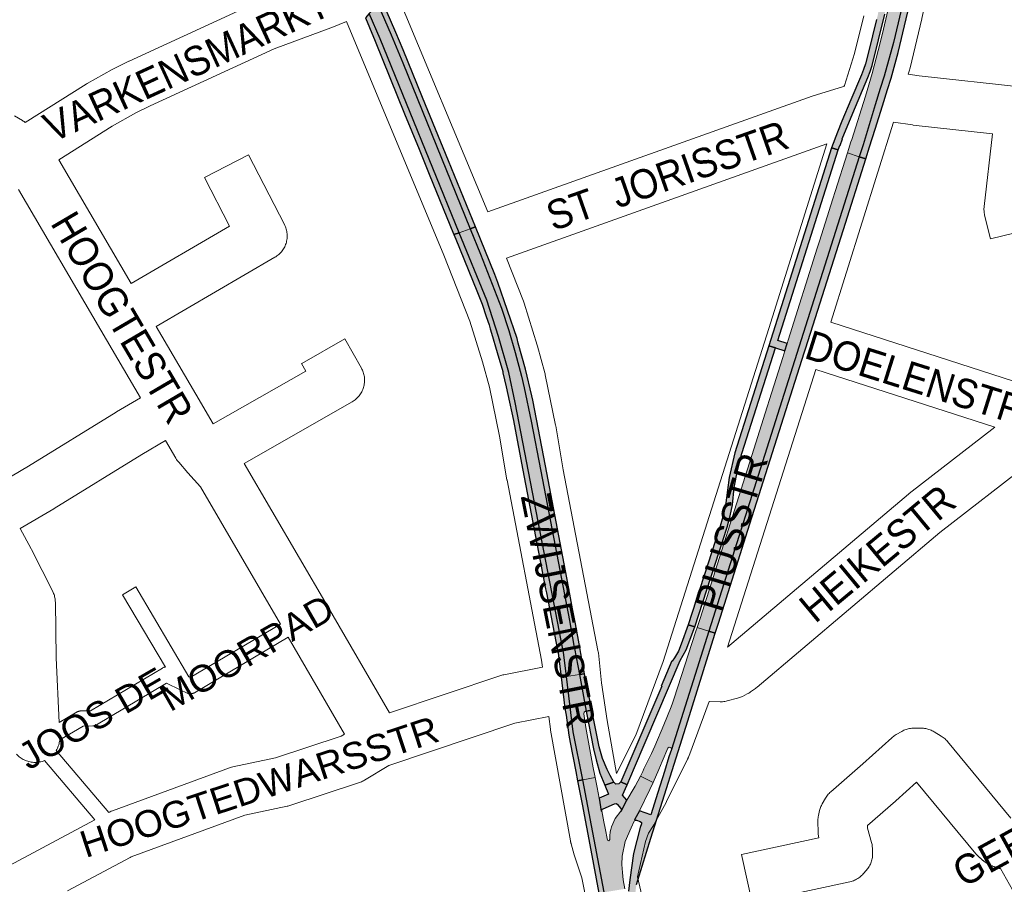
# Paper-space layout 'Layout1' of a CAD drawing. Header units: metres. Extents: x 123097 to 144122, y 392739 to 407589.
# Tile 191 of 256: x 134091 to 134350, y 395643 to 395870. Entities that reach past the tile are written whole.
import ezdxf
from ezdxf.enums import TextEntityAlignment as Align

# ---------------------------------------------------------------- set-up
doc = ezdxf.new("R2010")
doc.units = ezdxf.units.M
doc.header["$MEASUREMENT"] = 0
for name, color, linetype, lineweight in [('gs-anno-wegen algemeen tekst', 7, 'Continuous', 0), ('gs-knt-aanvullende hoofdweg', 7, 'Continuous', 0), ('gs-knt-paden', 7, 'Continuous', 0), ('gs-knt-wegen algemeen', 7, 'Continuous', 0), ('ir-ARC-asfalt-hoofdwegen-te inspecteren', 5, 'Continuous', 0), ('ir-ARC-fietspaden naastliggend- te inspecteren', 1, 'Continuous', 0)]:
    doc.layers.add(name, color=color, linetype=linetype, lineweight=lineweight)
doc.styles.add('Style-Arial', font='arial.ttf')

psp = doc.layouts.get("Layout1")

# ---------------------------------------------------------------- hatches: boundary and pattern name
at = {"layer": 'ir-ARC-asfalt-hoofdwegen-te inspecteren', "linetype": 'Continuous', "lineweight": 13}
for points in [[(134308.431, 395834.605), (134311.53, 395833.608), (134312.537, 395836.786), (134315.744, 395847.243), (134317.048, 395851.497), (134318.045, 395854.746), (134320.497, 395863.626), (134333.287, 395917.58), (134333.531, 395918.619), (134333.703, 395919.352), (134330.393, 395920.137), (134329.37, 395915.962), (134328.046, 395910.67), (134325.158, 395898.563), (134321.578, 395883.267), (134319.084, 395872.371), (134317.523, 395865.658), (134316.497, 395861.537), (134314.89, 395855.514), (134313.138, 395849.492), (134309.596, 395838.161), (134309.355, 395837.535), (134308.728, 395835.544)], [(134206.448, 395813.664), (134209.379, 395814.712), (134191.648, 395858.262), (134188.612, 395865.646), (134185.155, 395873.698), (134182.876, 395871.18), (134185.721, 395864.578)], [(134268.952, 395710.013), (134272.064, 395709.035), (134311.53, 395833.608), (134308.431, 395834.605), (134305.214, 395824.451), (134304.621, 395822.58), (134301.105, 395811.48), (134300.513, 395809.611), (134296.99, 395798.489), (134296.391, 395796.598), (134292.865, 395785.469), (134292.593, 395784.612), (134291.972, 395782.659), (134291.431, 395780.942), (134287.919, 395769.855), (134287.324, 395767.975), (134283.812, 395756.888), (134269.728, 395712.43)], [(134236.683, 395704.825), (134235.419, 395711.912), (134227.877, 395751.117), (134225.409, 395764.198), (134223.57, 395772.984), (134222.857, 395776.028), (134221.221, 395782.267), (134219.493, 395788.002), (134217.588, 395793.848), (134212.08, 395808.078), (134209.379, 395814.712), (134206.448, 395813.664), (134213.77, 395795.95), (134216.832, 395786.444), (134219.477, 395777.016), (134221.222, 395769.077), (134233.76, 395703.954), (134236.741, 395704.518)], [(134254.998, 395672.903), (134254.682, 395672.237), (134254.089, 395671.048), (134257.429, 395669.354), (134258.92, 395672.742), (134259.784, 395674.852), (134261.253, 395678.329), (134261.636, 395678.637), (134262.104, 395678.486), (134262.235, 395678.012), (134272.064, 395709.035), (134268.952, 395710.013), (134268.556, 395708.778), (134262.927, 395691.451), (134262.473, 395690.164), (134262.135, 395689.195), (134260.234, 395684.449), (134257.859, 395678.877), (134257.002, 395676.977)], [(134236.741, 395704.518), (134233.76, 395703.954), (134233.84, 395703.541), (134234.624, 395697.213), (134238.036, 395697.698)], [(134239.863, 395688.075), (134238.036, 395697.698), (134234.624, 395697.213), (134236.43, 395682.647), (134238.958, 395670.068), (134242.223, 395670.631), (134242.036, 395671.549), (134241.698, 395673.214), (134239.698, 395683.829), (134239.229, 395687.414), (134239.331, 395687.827), (134239.686, 395688.062)], [(134244.778, 395657.38), (134244.443, 395659.045), (134243.918, 395661.873), (134243.792, 395661.854), (134243.268, 395665.247), (134242.742, 395668.078), (134242.223, 395670.631), (134238.958, 395670.068), (134244.52, 395640.524), (134249.933, 395641.412), (134249.563, 395643.768), (134249.361, 395645.761), (134249.224, 395647.784), (134249.287, 395650.039), (134250.094, 395653.863), (134251.62, 395657.461), (134252.454, 395659.175), (134252.545, 395659.337), (134252.69, 395659.452), (134252.491, 395659.566), (134253.841, 395661.95), (134256.571, 395667.474), (134257.429, 395669.354), (134254.089, 395671.048), (134252.716, 395668.374), (134252.463, 395667.959), (134250.482, 395664.745), (134248.991, 395661.793), (134248.886, 395661.846), (134247.436, 395659.898), (134246.469, 395657.671), (134246.298, 395657.035), (134246.166, 395656.389), (134246.054, 395655.313), (134245.997, 395654.35), (134245.759, 395654.008), (134245.411, 395654.238)]]:
    psp.add_hatch(color=5, dxfattribs=at).paths.add_polyline_path(points, flags=0)
at = {"layer": 'ir-ARC-fietspaden naastliggend- te inspecteren', "linetype": 'Continuous', "lineweight": 30}
for points in [[(134328.63, 395926.299), (134328.715, 395925.822), (134328.754, 395925.339), (134324.345, 395907.467), (134318.869, 395884.035), (134316.346, 395870.613), (134316.078, 395869.623), (134313.946, 395861.059), (134313.181, 395857.989), (134312.679, 395856.563), (134312.118, 395855.161), (134309.332, 395848.529), (134306.993, 395842.962), (134305.775, 395840.063), (134304.254, 395835.95), (134305.975, 395835.396), (134306.423, 395836.572), (134306.502, 395836.535), (134307.163, 395838.303), (134307.075, 395838.34), (134309.826, 395845.058), (134313.792, 395854.457), (134314.382, 395855.99), (134314.906, 395857.551), (134318.243, 395871.08), (134318.476, 395872.513), (134320.964, 395883.404), (134320.643, 395883.488), (134324.752, 395901.108), (134329.43, 395920.38), (134330.687, 395925.623), (134329.147, 395926.378)], [(134320.497, 395863.626), (134318.045, 395854.746), (134317.048, 395851.497), (134315.744, 395847.243), (134312.537, 395836.786), (134311.53, 395833.608), (134313.235, 395833.059), (134314.247, 395836.255), (134315.686, 395840.823), (134317.637, 395847.012), (134318.975, 395851.26), (134319.906, 395854.215), (134321.725, 395860.977), (134335.547, 395919.227), (134333.773, 395919.648), (134333.703, 395919.352), (134333.531, 395918.619), (134333.287, 395917.58)], [(134189.832, 395866.221), (134186.15, 395874.797), (134185.155, 395873.698), (134188.612, 395865.646), (134191.648, 395858.262), (134209.379, 395814.712), (134210.77, 395815.209), (134203.679, 395832.553), (134196.848, 395849.205), (134191.755, 395861.684)], [(134205.084, 395813.176), (134206.448, 395813.664), (134185.721, 395864.578), (134182.876, 395871.18), (134181.89, 395870.091), (134182.959, 395867.541), (134184.388, 395863.954), (134192.16, 395844.871), (134195.95, 395835.608), (134198.622, 395829.03), (134205.007, 395813.357)], [(134304.254, 395835.95), (134287.777, 395783.983), (134289.51, 395783.434), (134291.972, 395782.659), (134292.593, 395784.612), (134290.129, 395785.388), (134305.975, 395835.396)], [(134311.53, 395833.608), (134272.064, 395709.035), (134273.736, 395708.51), (134274.566, 395711.151), (134282.819, 395737.236), (134297.06, 395782.153), (134297.395, 395783.205), (134298.687, 395787.262), (134307.367, 395814.529), (134313.235, 395833.059)], [(134217.982, 395776.872), (134218.813, 395773.247), (134219.245, 395771.24), (134220.742, 395764.362), (134220.922, 395763.41), (134223.201, 395751.339), (134229.175, 395720.169), (134229.378, 395719.109), (134231.818, 395706.394), (134232.376, 395703.692), (134233.76, 395703.954), (134221.222, 395769.077), (134219.477, 395777.016), (134216.832, 395786.444), (134213.77, 395795.95), (134206.448, 395813.664), (134205.084, 395813.176), (134205.589, 395811.985), (134211.081, 395798.431), (134212.129, 395795.793), (134212.483, 395794.884), (134213.586, 395791.674), (134214.319, 395789.456), (134214.648, 395788.444), (134214.994, 395787.305), (134216.477, 395782.195), (134217.901, 395777.219)], [(134278.866, 395755.879), (134277.33, 395749.396), (134276.501, 395742.785), (134275.849, 395739.693), (134275.004, 395736.651), (134274.843, 395736.156), (134266.606, 395710.766), (134268.317, 395710.213), (134276.814, 395736.393), (134277.618, 395739.314), (134278.266, 395742.272), (134278.726, 395746.8), (134279.543, 395751.277), (134280.714, 395755.675), (134289.51, 395783.434), (134287.777, 395783.983)], [(134271.894, 395702.651), (134273.736, 395708.51), (134272.064, 395709.035), (134262.235, 395678.012), (134261.562, 395676.084), (134260.373, 395672.233), (134258.673, 395666.688), (134256.841, 395660.894), (134253.841, 395661.95), (134252.491, 395659.566), (134252.69, 395659.452), (134252.876, 395659.502), (134253.068, 395659.475), (134254.042, 395659.134), (134254.325, 395658.871), (134254.344, 395658.485), (134253.982, 395657.508), (134252.27, 395650.728), (134251.248, 395643.81), (134250.977, 395640.816), (134250.971, 395635.56), (134252.569, 395627.379), (134255.46, 395614.754), (134257.287, 395610.789), (134257.411, 395610.413), (134260.288, 395602.332), (134261.758, 395598.516), (134262.828, 395595.883), (134260.883, 395595.461), (134261.832, 395593.245), (134263.605, 395593.968), (134265.94, 395588.446), (134266.339, 395587.601), (134267.938, 395588.392), (134267.523, 395589.303), (134267.014, 395590.48), (134264.894, 395595.564), (134263.426, 395599.253), (134261.265, 395604.87), (134259.297, 395610.557), (134257.641, 395615.607), (134256.071, 395620.649), (134255.168, 395623.752), (134253.13, 395631.372), (134252.877, 395632.526), (134252.533, 395635.534), (134252.561, 395638.561), (134252.87, 395641.568), (134253.068, 395642.541), (134253.387, 395643.732), (134256.837, 395654.765), (134266.501, 395685.502)], [(134234.624, 395697.213), (134233.84, 395703.541), (134233.76, 395703.954), (134232.376, 395703.692), (134232.431, 395703.424), (134233.231, 395697.015)], [(134238.426, 395703.193), (134238.142, 395704.783), (134236.741, 395704.518), (134238.036, 395697.698), (134239.376, 395697.888)], [(134233.231, 395697.015), (134233.977, 395691.035), (134234.262, 395688.75), (134234.535, 395686.994), (134235.268, 395681.799), (134235.583, 395679.841), (134237.08, 395672.199), (134237.525, 395669.748), (134238.958, 395670.068), (134236.43, 395682.647), (134234.624, 395697.213)], [(134247.052, 395669.409), (134246.105, 395671.185), (134245.313, 395672.767), (134244.085, 395675.647), (134243.275, 395678.671), (134241.308, 395688.368), (134239.863, 395688.075), (134241.759, 395678.204), (134242.422, 395675.301), (134243.427, 395671.829), (134244.703, 395668.666)]]:
    psp.add_hatch(color=1, dxfattribs=at).paths.add_polyline_path(points, flags=0)
at = {"layer": 'ir-ARC-fietspaden naastliggend- te inspecteren', "linetype": 'Continuous', "lineweight": 30, "extrusion": (0, 0, -1)}
for points in [[(-134209.379, 395814.712), (-134212.08, 395808.078), (-134217.588, 395793.848), (-134219.493, 395788.002), (-134221.221, 395782.267), (-134222.857, 395776.028), (-134223.57, 395772.984), (-134225.409, 395764.198), (-134227.877, 395751.117), (-134235.419, 395711.912), (-134236.683, 395704.825), (-134236.741, 395704.518), (-134238.142, 395704.783), (-134237.026, 395711.034), (-134236.272, 395714.978), (-134234.76, 395723.062), (-134229.117, 395752.494), (-134225.787, 395769.688), (-134225.521, 395770.886), (-134223.883, 395777.812), (-134222.01, 395784.678), (-134221.676, 395785.865), (-134216.668, 395800.591), (-134215.85, 395802.721), (-134210.77, 395815.209)], [(-134264.766, 395705.674), (-134264.037, 395703.804), (-134263, 395702.086), (-134262.44, 395701.233), (-134262.347, 395701.287), (-134259.558, 395694.68), (-134259.648, 395694.624), (-134248.952, 395669.505), (-134250.579, 395668.754), (-134252.518, 395673.249), (-134264.538, 395701.361), (-134266.082, 395704.17), (-134268.317, 395710.213), (-134266.606, 395710.766)], [(-134237.525, 395669.748), (-134238.732, 395663.635), (-134241.023, 395651.602), (-134243.144, 395640.267), (-134244.52, 395640.524), (-134238.958, 395670.068)], [(-134248.952, 395669.505), (-134248.404, 395668.986), (-134247.65, 395668.948), (-134247.052, 395669.409), (-134244.703, 395668.666), (-134245.683, 395666.254), (-134243.268, 395665.247), (-134243.792, 395661.854), (-134243.918, 395661.873), (-134243.981, 395662.238), (-134244.27, 395662.47), (-134247.288, 395663.778), (-134247.663, 395663.862), (-134247.991, 395663.663), (-134248.901, 395662.542), (-134249.037, 395662.191), (-134248.886, 395661.846), (-134248.991, 395661.793), (-134250.482, 395664.745), (-134249.402, 395666.017), (-134250.579, 395668.754)]]:
    psp.add_hatch(color=1, dxfattribs=at).paths.add_polyline_path(points, flags=0)

# ---------------------------------------------------------------- linework, layer by layer
at = {"layer": 'gs-knt-aanvullende hoofdweg', "color": 7, "linetype": 'Continuous', "flags": 128}
for points in [[(134347.677, 395972.504), (134347.422, 395971.519), (134342.046, 395944.795), (134340.492, 395930.974), (134339.055, 395918.189), (134339.014, 395917.884), (134338.961, 395917.581), (134338.896, 395917.281), (134334.684, 395899.672), (134327.984, 395869.893), (134327.958, 395869.781), (134324.856, 395856.923), (134324.785, 395856.654), (134324.705, 395856.387), (134324.352, 395855.286)], [(134189.572, 395877.706), (134214.017, 395819.116)], [(134228.319, 395699.605), (134228.12, 395701.447), (134219.056, 395748.682), (134219.032, 395748.81), (134217.037, 395760.279), (134214.428, 395773.155), (134212.582, 395779.793), (134209.276, 395790.479), (134202.483, 395807.751), (134176.888, 395869.099)], [(134307.548, 395852.064), (134307.602, 395852.251), (134307.637, 395852.364), (134310.32, 395860.716), (134312.716, 395870.647)], [(134320.517, 395842.68), (134304.044, 395790.179)], [(134247.796, 395671.68), (134252.824, 395681.816), (134260.005, 395701.129), (134287.785, 395788.53), (134303.008, 395837.048)], [(134218.905, 395807.036), (134223.357, 395795.716), (134223.455, 395795.453), (134223.543, 395795.187), (134226.964, 395784.128), (134227.025, 395783.921), (134228.971, 395776.92), (134229.038, 395776.662), (134229.095, 395776.401), (134231.778, 395763.161), (134231.817, 395762.956), (134233.819, 395751.448), (134242.929, 395703.974), (134242.981, 395703.67), (134243.021, 395703.365), (134243.87, 395695.496), (134245.309, 395685.617), (134247.796, 395671.68)], [(134300.123, 395777.763), (134276.959, 395704.884)], [(134272.118, 395690.609), (134266.765, 395676.214), (134266.67, 395675.97), (134266.636, 395675.891), (134266.618, 395675.85), (134266.601, 395675.81), (134266.566, 395675.73), (134266.454, 395675.494), (134260.912, 395664.32), (134260.79, 395664.084), (134257.799, 395658.555), (134257.743, 395658.452), (134257.629, 395658.24), (134257.351, 395657.769), (134256.222, 395656.003), (134255.385, 395653.821), (134253.649, 395646.132), (134253.648, 395646.128), (134253.647, 395646.125), (134253.299, 395644.583)], [(134251.193, 395588.531), (134251.097, 395588.812), (134249.837, 395592.792), (134249.75, 395593.089), (134249.749, 395593.093), (134249.675, 395593.388), (134249.673, 395593.396), (134242.951, 395622.859), (134242.944, 395622.89), (134242.899, 395623.101), (134238.695, 395644.324), (134236.786, 395650.139), (134236.711, 395650.382), (134235.866, 395653.283), (134235.849, 395653.344), (134235.825, 395653.429), (134235.764, 395653.671), (134235.747, 395653.745), (134235.683, 395654.064), (134230.502, 395683.097), (134230.464, 395683.333), (134229.978, 395686.664)], [(134253.299, 395644.583), (134253.299, 395644.578)], [(134253.299, 395644.583), (134253.299, 395644.578)], [(134253.299, 395644.578), (134257.609, 395626.141), (134257.612, 395626.126), (134258.995, 395620.182), (134259.004, 395620.144), (134264.251, 395597.031), (134264.251, 395597.027), (134264.58, 395595.987), (134265.23, 395593.937), (134266.756, 395590.942), (134266.868, 395590.72)]]:
    psp.add_lwpolyline(points, dxfattribs=at)
at = {"layer": 'gs-knt-paden', "color": 7, "linetype": 'Continuous', "flags": 128}
psp.add_lwpolyline([(134101.445, 395685.119), (134106.163, 395687.868), (134106.245, 395687.913), (134106.328, 395687.954), (134106.413, 395687.991), (134106.499, 395688.024), (134106.587, 395688.053), (134106.677, 395688.078), (134106.767, 395688.099), (134106.858, 395688.116), (134106.95, 395688.128), (134107.042, 395688.137), (134107.135, 395688.141), (134109.678, 395688.191), (134128.538, 395699.386), (134128.624, 395699.433), (134128.712, 395699.477), (134128.801, 395699.517), (134128.893, 395699.552), (134128.986, 395699.582), (134129.081, 395699.608), (134129.177, 395699.629), (134129.274, 395699.646), (134129.332, 395699.653), (134118.116, 395718.639, -0.3907795), (134118.119, 395718.652), (134121.564, 395720.687, -0.3907774), (134121.577, 395720.684), (134135.531, 395697.063)], format="xyb", dxfattribs=at)
for points in [[(134135.531, 395697.063), (134135.826, 395696.923), (134159.548, 395710.935)], [(134161.572, 395707.462), (134136.953, 395692.92), (134136.868, 395692.873), (134136.78, 395692.829), (134136.69, 395692.79), (134136.599, 395692.755), (134136.506, 395692.725), (134136.411, 395692.699), (134136.315, 395692.678), (134136.219, 395692.662), (134136.122, 395692.65), (134136.024, 395692.643), (134135.926, 395692.641), (134135.828, 395692.644), (134135.73, 395692.651), (134135.633, 395692.663), (134135.537, 395692.68), (134135.441, 395692.702), (134135.347, 395692.728), (134135.254, 395692.759), (134135.162, 395692.794), (134135.073, 395692.833), (134133.256, 395693.691), (134129.672, 395695.383), (134111.274, 395684.463), (134111.192, 395684.417), (134111.108, 395684.375), (134111.021, 395684.337), (134110.934, 395684.303), (134110.844, 395684.272), (134110.754, 395684.247), (134110.662, 395684.225), (134110.569, 395684.208), (134110.476, 395684.195), (134110.382, 395684.187), (134110.288, 395684.182), (134107.736, 395684.132), (134101.59, 395680.552)], [(134100.651, 395677.717), (134114.481, 395661.47)], [(134110.852, 395659.533), (134097.591, 395675.11)]]:
    psp.add_lwpolyline(points, dxfattribs=at)
at = {"layer": 'gs-knt-wegen algemeen', "color": 7, "linetype": 'Continuous', "flags": 128}
for points in [[(134089.758, 395844.345), (134091.793, 395843.146), (134092.03, 395842.999), (134092.26, 395842.843), (134092.543, 395842.641), (134108.556, 395852.71), (134108.826, 395852.871), (134115.366, 395856.555), (134115.537, 395856.648), (134115.712, 395856.736), (134119.724, 395858.689), (134119.855, 395858.752), (134152.731, 395873.856), (134152.955, 395873.953), (134153.182, 395874.042), (134168.189, 395879.618), (134171.48, 395880.956)], [(134176.888, 395869.099), (134173, 395867.519), (134172.816, 395867.448), (134157.945, 395861.923), (134125.357, 395846.951), (134121.586, 395845.115)], [(134324.352, 395855.286), (134327.219, 395854.88), (134354.451, 395851.885), (134421.356, 395844.526)], [(134214.017, 395819.116), (134299.129, 395849.487), (134299.417, 395849.582), (134307.101, 395851.928), (134307.548, 395852.064)], [(134121.586, 395845.115), (134115.353, 395841.604), (134101.339, 395832.792)], [(134303.008, 395837.048), (134218.905, 395807.036)], [(134122.803, 395770.327), (134112.386, 395788.13), (134090.785, 395825.049)], [(134304.044, 395790.179), (134352.042, 395774.73), (134352.318, 395774.634), (134352.591, 395774.526), (134357.225, 395772.558), (134357.496, 395772.436), (134357.761, 395772.301), (134358.019, 395772.155), (134358.271, 395771.996), (134358.515, 395771.827), (134358.752, 395771.646), (134358.979, 395771.455), (134359.326, 395771.15)], [(134347.105, 395762.641), (134300.123, 395777.763)], [(134084.76, 395747.333), (134093.369, 395752.403), (134116.377, 395766.566), (134116.502, 395766.641), (134122.803, 395770.327)], [(134276.959, 395704.884), (134324.424, 395745.004), (134324.631, 395745.172), (134347.105, 395762.641)], [(134129.378, 395759.09), (134123.139, 395755.44)], [(134159.548, 395710.935), (134138.545, 395746.976), (134135.271, 395750.675), (134132.836, 395753.424), (134132.631, 395753.667), (134132.439, 395753.92), (134132.258, 395754.182), (134132.091, 395754.452), (134129.378, 395759.09)], [(134123.139, 395755.44), (134100.14, 395741.282), (134100.031, 395741.217), (134091.202, 395736.017)], [(134356.369, 395753.351), (134332.726, 395734.974), (134284.684, 395694.366), (134284.481, 395694.201), (134284.271, 395694.044), (134282.966, 395693.11), (134282.764, 395692.971), (134282.557, 395692.84), (134282.345, 395692.717), (134282.129, 395692.602), (134280.869, 395691.961), (134280.62, 395691.841), (134280.366, 395691.731), (134280.107, 395691.633), (134279.845, 395691.545), (134279.58, 395691.469), (134276.853, 395690.749), (134276.555, 395690.677), (134276.253, 395690.62), (134275.949, 395690.577), (134275.647, 395690.549)], [(134091.202, 395736.017), (134094.109, 395730.715), (134094.217, 395730.509), (134099.754, 395719.492), (134099.879, 395719.228), (134099.992, 395718.959), (134100.094, 395718.684), (134100.183, 395718.406), (134100.259, 395718.123), (134100.322, 395717.838), (134100.373, 395717.55), (134100.41, 395717.26), (134100.435, 395716.968), (134100.446, 395716.676), (134100.687, 395702.057), (134101.445, 395685.119)], [(134176.402, 395682.013), (134161.572, 395707.462)], [(134188.218, 395687.596), (134217.38, 395697.416), (134217.654, 395697.501), (134217.931, 395697.575), (134218.212, 395697.636), (134228.319, 395699.605)], [(134275.647, 395690.549), (134275.643, 395690.549), (134275.64, 395690.549), (134275.336, 395690.535), (134275.029, 395690.535), (134272.211, 395690.605), (134272.118, 395690.609)], [(134229.978, 395686.664), (134221.129, 395684.94), (134221.126, 395684.939), (134221.122, 395684.938)], [(134221.122, 395684.938), (134188.008, 395673.787), (134181.596, 395669.948), (134181.347, 395669.806), (134181.091, 395669.675), (134180.83, 395669.555), (134180.563, 395669.447), (134180.293, 395669.351), (134161.986, 395663.308), (134161.75, 395663.235), (134161.512, 395663.171), (134161.272, 395663.117), (134150.175, 395660.806), (134120.329, 395649.833), (134120.051, 395649.684), (134103.603, 395640.905)], [(134101.59, 395680.552), (134101.583, 395680.46), (134101.542, 395680.143), (134101.486, 395679.829), (134101.415, 395679.517), (134101.328, 395679.21), (134101.227, 395678.907), (134101.11, 395678.609), (134100.98, 395678.318), (134100.835, 395678.033), (134100.676, 395677.756), (134100.651, 395677.717)], [(134114.481, 395661.47), (134114.598, 395661.532), (134114.864, 395661.667), (134115.137, 395661.789), (134115.414, 395661.898), (134146.133, 395673.192), (134146.435, 395673.295), (134146.741, 395673.383), (134147.052, 395673.455), (134158.256, 395675.788), (134175.526, 395681.489), (134176.402, 395682.013)], [(134095.398, 395674.624), (134095.078, 395674.617), (134094.759, 395674.626), (134094.44, 395674.651), (134094.123, 395674.692), (134093.809, 395674.748), (134093.497, 395674.819), (134093.19, 395674.906), (134092.887, 395675.007), (134092.589, 395675.124), (134092.298, 395675.254), (134092.013, 395675.399), (134091.736, 395675.558), (134091.466, 395675.73), (134091.206, 395675.915), (134090.955, 395676.113), (134090.714, 395676.323), (134090.484, 395676.544), (134090.264, 395676.776), (134090.261, 395676.78)], [(134097.591, 395675.11), (134097.572, 395675.102), (134097.273, 395674.988), (134096.969, 395674.889), (134096.661, 395674.805), (134096.349, 395674.737), (134096.034, 395674.683), (134095.717, 395674.646), (134095.398, 395674.624)]]:
    psp.add_lwpolyline(points, dxfattribs=at)
for points in [[(134358.616, 395815.13), (134345.984, 395812.055, -0.3682529), (134345.973, 395812.062), (134344.457, 395818.289), (134344.395, 395818.57), (134344.345, 395818.854), (134344.309, 395819.14), (134344.284, 395819.426), (134344.273, 395819.714), (134344.274, 395820.002), (134344.288, 395820.29), (134344.315, 395820.576), (134346.521, 395839.659), (134325.694, 395841.949), (134325.492, 395841.974), (134320.517, 395842.68)], [(134101.339, 395832.792), (134120.344, 395800.312), (134146.2, 395815.362), (134139.593, 395828.198, -0.3690522), (134139.596, 395828.211), (134151.156, 395834.161, -0.3690542), (134151.169, 395834.157), (134160.605, 395815.824), (134160.744, 395815.537), (134160.869, 395815.244), (134160.979, 395814.944), (134161.075, 395814.64), (134161.155, 395814.331), (134161.22, 395814.019), (134161.27, 395813.704), (134161.304, 395813.387), (134161.323, 395813.069), (134161.326, 395812.75), (134161.314, 395812.431), (134161.286, 395812.113), (134161.242, 395811.797), (134161.183, 395811.484), (134161.109, 395811.174), (134161.019, 395810.867), (134160.915, 395810.566), (134160.796, 395810.27), (134160.663, 395809.98), (134160.515, 395809.697), (134160.354, 395809.422), (134160.18, 395809.155), (134159.993, 395808.897), (134159.793, 395808.648), (134159.582, 395808.409), (134159.359, 395808.181), (134159.125, 395807.964), (134158.881, 395807.759), (134158.627, 395807.566), (134158.364, 395807.386), (134158.092, 395807.219), (134126.919, 395789.074), (134137.328, 395771.284), (134141.894, 395763.48), (134166.255, 395777.366), (134165.119, 395779.36, -0.3715634), (134165.123, 395779.372), (134176.418, 395785.811, -0.3715657), (134176.43, 395785.807), (134180.791, 395778.158), (134180.938, 395777.885), (134181.072, 395777.606), (134181.192, 395777.32), (134181.299, 395777.029), (134181.391, 395776.734), (134181.47, 395776.434), (134181.534, 395776.131), (134181.584, 395775.825), (134181.619, 395775.517), (134181.639, 395775.208), (134181.645, 395774.898), (134181.636, 395774.588), (134181.612, 395774.279), (134181.573, 395773.972), (134181.52, 395773.667), (134181.453, 395773.364), (134181.371, 395773.065), (134181.275, 395772.771), (134181.165, 395772.481), (134181.042, 395772.197), (134180.905, 395771.919), (134180.755, 395771.648), (134180.592, 395771.384), (134180.417, 395771.129), (134180.23, 395770.882), (134180.031, 395770.644), (134179.822, 395770.416), (134179.601, 395770.198), (134179.371, 395769.99), (134179.131, 395769.795), (134178.882, 395769.61), (134178.624, 395769.438), (134178.359, 395769.278), (134150.028, 395753.13), (134171.79, 395715.788), (134188.218, 395687.596)], [(134283.388, 395637.737), (134280.638, 395650.445, -0.3695743), (134280.646, 395650.456), (134300.905, 395654.839), (134300.888, 395654.906), (134300.831, 395655.175), (134300.786, 395655.446), (134300.753, 395655.719), (134300.731, 395655.993), (134300.72, 395656.268), (134300.671, 395659.118), (134300.673, 395659.428), (134300.69, 395659.738), (134300.721, 395660.047), (134300.768, 395660.354), (134300.829, 395660.658), (134301.124, 395661.97), (134301.191, 395662.242), (134301.27, 395662.511), (134301.36, 395662.776), (134301.462, 395663.037), (134301.575, 395663.294), (134301.699, 395663.545), (134301.833, 395663.79), (134302.673, 395665.248), (134302.832, 395665.51), (134303.004, 395665.765), (134303.188, 395666.012), (134303.383, 395666.249), (134303.589, 395666.478), (134303.806, 395666.696), (134304.033, 395666.903), (134312.436, 395674.238), (134320.064, 395681.103), (134320.278, 395681.287), (134320.5, 395681.463), (134320.73, 395681.628), (134320.966, 395681.783), (134321.209, 395681.928), (134322.707, 395682.777), (134322.977, 395682.921), (134323.254, 395683.053), (134323.536, 395683.172), (134323.824, 395683.277), (134324.116, 395683.369), (134324.413, 395683.447), (134324.712, 395683.511), (134325.015, 395683.56), (134325.319, 395683.595), (134325.625, 395683.616), (134325.931, 395683.623), (134327.797, 395683.619), (134328.092, 395683.612), (134328.387, 395683.591), (134328.681, 395683.557), (134328.972, 395683.509), (134329.262, 395683.449), (134329.548, 395683.375), (134329.831, 395683.289), (134330.109, 395683.189), (134330.382, 395683.077), (134330.651, 395682.953), (134330.913, 395682.817), (134331.169, 395682.669), (134333.074, 395681.509), (134333.334, 395681.342), (134333.586, 395681.163), (134333.829, 395680.972), (134334.063, 395680.77), (134334.287, 395680.556), (134334.501, 395680.333), (134334.703, 395680.099), (134351.361, 395659.969)], [(134354.891, 395635.535), (134348.578, 395646.747), (134348.465, 395646.772), (134348.349, 395646.799), (134348.233, 395646.828), (134348.117, 395646.858), (134348.001, 395646.889), (134347.886, 395646.921), (134347.771, 395646.954), (134347.657, 395646.989), (134347.543, 395647.025), (134347.429, 395647.062), (134347.315, 395647.1), (134347.203, 395647.139), (134347.09, 395647.18), (134346.978, 395647.221), (134346.866, 395647.264), (134346.755, 395647.308), (134346.644, 395647.353), (134346.534, 395647.399), (134346.424, 395647.447), (134346.315, 395647.495), (134346.206, 395647.545), (134346.098, 395647.596), (134345.99, 395647.648), (134345.883, 395647.701), (134345.776, 395647.755), (134345.67, 395647.81), (134345.565, 395647.867), (134345.46, 395647.924), (134345.355, 395647.982), (134345.252, 395648.042), (134345.149, 395648.103), (134345.046, 395648.164), (134344.945, 395648.227), (134344.844, 395648.291), (134344.743, 395648.356), (134344.643, 395648.422), (134344.544, 395648.489), (134344.446, 395648.557), (134344.348, 395648.626), (134344.251, 395648.696), (134344.155, 395648.767), (134344.06, 395648.839), (134343.965, 395648.912), (134343.871, 395648.986), (134343.777, 395649.061), (134343.685, 395649.137), (134343.593, 395649.214), (134343.503, 395649.291), (134343.413, 395649.37), (134343.324, 395649.45), (134343.235, 395649.53), (134343.148, 395649.612), (134343.061, 395649.694), (134342.975, 395649.777), (134342.89, 395649.862), (134342.806, 395649.947), (134342.723, 395650.033), (134342.641, 395650.119), (134342.559, 395650.207), (134342.479, 395650.296), (134342.399, 395650.385), (134342.321, 395650.475), (134342.243, 395650.566), (134342.167, 395650.658), (134326.6, 395669.469), (134321.109, 395664.527), (134321.035, 395664.462), (134313.711, 395658.069), (134313.724, 395657.321), (134314.747, 395653.632), (134314.818, 395653.351), (134314.877, 395653.067), (134314.923, 395652.781), (134314.956, 395652.492), (134314.977, 395652.203), (134315.038, 395650.928), (134315.045, 395650.615), (134315.037, 395650.303), (134315.015, 395649.991), (134314.977, 395649.68), (134314.925, 395649.372), (134314.858, 395649.067), (134314.776, 395648.765), (134314.68, 395648.467), (134314.569, 395648.175), (134314.445, 395647.888), (134314.307, 395647.607), (134314.156, 395647.333), (134313.992, 395647.067), (134313.815, 395646.809), (134313.626, 395646.56), (134313.426, 395646.32), (134312.571, 395645.348), (134312.355, 395645.114), (134312.128, 395644.89), (134311.89, 395644.678), (134311.641, 395644.478), (134311.384, 395644.29), (134311.117, 395644.116), (134310.842, 395643.954), (134310.56, 395643.806), (134310.27, 395643.672), (134309.975, 395643.552), (134309.674, 395643.447), (134309.368, 395643.357), (134309.058, 395643.282), (134283.399, 395637.73, -0.369574)], [(134049.881, 395620.833), (134051.298, 395621.991), (134050.086, 395623.553), (134040.544, 395634.87, -0.3776398), (134040.545, 395634.883), (134050.484, 395643.264, -0.3776405), (134050.497, 395643.263), (134060.126, 395631.845), (134060.293, 395631.638), (134061.382, 395630.234), (134071.089, 395638.169), (134071.339, 395638.364), (134071.599, 395638.546), (134071.867, 395638.716), (134072.143, 395638.872), (134090.84, 395648.851), (134110.852, 395659.533)]]:
    psp.add_lwpolyline(points, format="xyb", dxfattribs=at)
at = {"layer": 'ir-ARC-asfalt-hoofdwegen-te inspecteren', "color": 5, "linetype": 'Continuous', "lineweight": 13}
for points in [[(134308.431, 395834.605), (134311.53, 395833.608), (134312.537, 395836.786), (134315.744, 395847.243), (134317.048, 395851.497), (134318.045, 395854.746), (134320.497, 395863.626), (134333.287, 395917.58), (134333.531, 395918.619), (134333.703, 395919.352), (134330.393, 395920.137), (134329.37, 395915.962), (134328.046, 395910.67), (134325.158, 395898.563), (134321.578, 395883.267), (134319.084, 395872.371), (134317.523, 395865.658), (134316.497, 395861.537), (134314.89, 395855.514), (134313.138, 395849.492), (134309.596, 395838.161), (134309.355, 395837.535), (134308.728, 395835.544)], [(134206.448, 395813.664), (134209.379, 395814.712), (134191.648, 395858.262), (134188.612, 395865.646), (134185.155, 395873.698), (134182.876, 395871.18), (134185.721, 395864.578)], [(134268.952, 395710.013), (134272.064, 395709.035), (134311.53, 395833.608), (134308.431, 395834.605), (134305.214, 395824.451), (134304.621, 395822.58), (134301.105, 395811.48), (134300.513, 395809.611), (134296.99, 395798.489), (134296.391, 395796.598), (134292.865, 395785.469), (134292.593, 395784.612), (134291.972, 395782.659), (134291.431, 395780.942), (134287.919, 395769.855), (134287.324, 395767.975), (134283.812, 395756.888), (134269.728, 395712.43)], [(134236.683, 395704.825), (134235.419, 395711.912), (134227.877, 395751.117), (134225.409, 395764.198), (134223.57, 395772.984), (134222.857, 395776.028), (134221.221, 395782.267), (134219.493, 395788.002), (134217.588, 395793.848), (134212.08, 395808.078), (134209.379, 395814.712), (134206.448, 395813.664), (134213.77, 395795.95), (134216.832, 395786.444), (134219.477, 395777.016), (134221.222, 395769.077), (134233.76, 395703.954), (134236.741, 395704.518)], [(134254.998, 395672.903), (134254.682, 395672.237), (134254.089, 395671.048), (134257.429, 395669.354), (134258.92, 395672.742), (134259.784, 395674.852), (134261.253, 395678.329), (134261.636, 395678.637), (134262.104, 395678.486), (134262.235, 395678.012), (134272.064, 395709.035), (134268.952, 395710.013), (134268.556, 395708.778), (134262.927, 395691.451), (134262.473, 395690.164), (134262.135, 395689.195), (134260.234, 395684.449), (134257.859, 395678.877), (134257.002, 395676.977)], [(134236.741, 395704.518), (134233.76, 395703.954), (134233.84, 395703.541), (134234.624, 395697.213), (134238.036, 395697.698)], [(134239.863, 395688.075), (134238.036, 395697.698), (134234.624, 395697.213), (134236.43, 395682.647), (134238.958, 395670.068), (134242.223, 395670.631), (134242.036, 395671.549), (134241.698, 395673.214), (134239.698, 395683.829), (134239.229, 395687.414), (134239.331, 395687.827), (134239.686, 395688.062)]]:
    psp.add_lwpolyline(points, close=True, dxfattribs=at)
psp.add_lwpolyline([(134249.933, 395641.412), (134249.563, 395643.768), (134249.361, 395645.761), (134249.224, 395647.784), (134249.287, 395650.039), (134250.094, 395653.863), (134251.62, 395657.461), (134252.454, 395659.175), (134252.545, 395659.337), (134252.69, 395659.452), (134252.491, 395659.566), (134253.841, 395661.95), (134256.571, 395667.474), (134257.429, 395669.354), (134254.089, 395671.048), (134252.716, 395668.374), (134252.463, 395667.959), (134250.482, 395664.745), (134248.991, 395661.793), (134248.886, 395661.846), (134247.436, 395659.898), (134246.469, 395657.671), (134246.298, 395657.035), (134246.166, 395656.389), (134246.054, 395655.313), (134245.997, 395654.35), (134245.759, 395654.008), (134245.411, 395654.238), (134244.778, 395657.38), (134244.443, 395659.045), (134243.918, 395661.873), (134243.792, 395661.854), (134243.268, 395665.247), (134242.742, 395668.078), (134242.223, 395670.631), (134238.958, 395670.068), (134244.52, 395640.524)], dxfattribs=at)
at = {"layer": 'ir-ARC-fietspaden naastliggend- te inspecteren', "color": 1, "linetype": 'Continuous', "lineweight": 30}
for points in [[(134320.497, 395863.626), (134318.045, 395854.746), (134317.048, 395851.497), (134315.744, 395847.243), (134312.537, 395836.786), (134311.53, 395833.608), (134313.235, 395833.059), (134314.247, 395836.255), (134315.686, 395840.823), (134317.637, 395847.012), (134318.975, 395851.26), (134319.906, 395854.215), (134321.725, 395860.977), (134335.547, 395919.227), (134333.773, 395919.648), (134333.703, 395919.352), (134333.531, 395918.619), (134333.287, 395917.58)], [(134189.832, 395866.221), (134186.15, 395874.797), (134185.155, 395873.698), (134188.612, 395865.646), (134191.648, 395858.262), (134209.379, 395814.712), (134210.77, 395815.209), (134203.679, 395832.553), (134196.848, 395849.205), (134191.755, 395861.684)], [(134205.084, 395813.176), (134206.448, 395813.664), (134185.721, 395864.578), (134182.876, 395871.18), (134181.89, 395870.091), (134182.959, 395867.541), (134184.388, 395863.954), (134192.16, 395844.871), (134195.95, 395835.608), (134198.622, 395829.03), (134205.007, 395813.357)], [(134304.254, 395835.95), (134287.777, 395783.983), (134289.51, 395783.434), (134291.972, 395782.659), (134292.593, 395784.612), (134290.129, 395785.388), (134305.975, 395835.396)], [(134311.53, 395833.608), (134272.064, 395709.035), (134273.736, 395708.51), (134274.566, 395711.151), (134282.819, 395737.236), (134297.06, 395782.153), (134297.395, 395783.205), (134298.687, 395787.262), (134307.367, 395814.529), (134313.235, 395833.059)], [(134209.379, 395814.712), (134212.08, 395808.078), (134217.588, 395793.848), (134219.493, 395788.002), (134221.221, 395782.267), (134222.857, 395776.028), (134223.57, 395772.984), (134225.409, 395764.198), (134227.877, 395751.117), (134235.419, 395711.912), (134236.683, 395704.825), (134236.741, 395704.518), (134238.142, 395704.783), (134237.026, 395711.034), (134236.272, 395714.978), (134234.76, 395723.062), (134229.117, 395752.494), (134225.787, 395769.688), (134225.521, 395770.886), (134223.883, 395777.812), (134222.01, 395784.678), (134221.676, 395785.865), (134216.668, 395800.591), (134215.85, 395802.721), (134210.77, 395815.209)], [(134217.982, 395776.872), (134218.813, 395773.247), (134219.245, 395771.24), (134220.742, 395764.362), (134220.922, 395763.41), (134223.201, 395751.339), (134229.175, 395720.169), (134229.378, 395719.109), (134231.818, 395706.394), (134232.376, 395703.692), (134233.76, 395703.954), (134221.222, 395769.077), (134219.477, 395777.016), (134216.832, 395786.444), (134213.77, 395795.95), (134206.448, 395813.664), (134205.084, 395813.176), (134205.589, 395811.985), (134211.081, 395798.431), (134212.129, 395795.793), (134212.483, 395794.884), (134213.586, 395791.674), (134214.319, 395789.456), (134214.648, 395788.444), (134214.994, 395787.305), (134216.477, 395782.195), (134217.901, 395777.219)], [(134278.866, 395755.879), (134277.33, 395749.396), (134276.501, 395742.785), (134275.849, 395739.693), (134275.004, 395736.651), (134274.843, 395736.156), (134266.606, 395710.766), (134268.317, 395710.213), (134276.814, 395736.393), (134277.618, 395739.314), (134278.266, 395742.272), (134278.726, 395746.8), (134279.543, 395751.277), (134280.714, 395755.675), (134289.51, 395783.434), (134287.777, 395783.983)], [(134264.766, 395705.674), (134264.037, 395703.804), (134263, 395702.086), (134262.44, 395701.233), (134262.347, 395701.287), (134259.558, 395694.68), (134259.648, 395694.624), (134248.952, 395669.505), (134250.579, 395668.754), (134252.518, 395673.249), (134264.538, 395701.361), (134266.082, 395704.17), (134268.317, 395710.213), (134266.606, 395710.766)], [(134234.624, 395697.213), (134233.84, 395703.541), (134233.76, 395703.954), (134232.376, 395703.692), (134232.431, 395703.424), (134233.231, 395697.015)], [(134238.426, 395703.193), (134238.142, 395704.783), (134236.741, 395704.518), (134238.036, 395697.698), (134239.376, 395697.888)], [(134233.231, 395697.015), (134233.977, 395691.035), (134234.262, 395688.75), (134234.535, 395686.994), (134235.268, 395681.799), (134235.583, 395679.841), (134237.08, 395672.199), (134237.525, 395669.748), (134238.958, 395670.068), (134236.43, 395682.647), (134234.624, 395697.213)], [(134241.308, 395688.368), (134239.376, 395697.888), (134238.036, 395697.698), (134239.863, 395688.075)], [(134247.052, 395669.409), (134246.105, 395671.185), (134245.313, 395672.767), (134244.085, 395675.647), (134243.275, 395678.671), (134241.308, 395688.368), (134239.863, 395688.075), (134241.759, 395678.204), (134242.422, 395675.301), (134243.427, 395671.829), (134244.703, 395668.666)], [(134237.525, 395669.748), (134238.732, 395663.635), (134241.023, 395651.602), (134243.144, 395640.267), (134244.52, 395640.524), (134238.958, 395670.068)], [(134248.952, 395669.505), (134248.404, 395668.986), (134247.65, 395668.948), (134247.052, 395669.409), (134244.703, 395668.666), (134245.683, 395666.254), (134243.268, 395665.247), (134243.792, 395661.854), (134243.918, 395661.873), (134243.981, 395662.238), (134244.27, 395662.47), (134247.288, 395663.778), (134247.663, 395663.862), (134247.991, 395663.663), (134248.901, 395662.542), (134249.037, 395662.191), (134248.886, 395661.846), (134248.991, 395661.793), (134250.482, 395664.745), (134249.402, 395666.017), (134250.579, 395668.754)]]:
    psp.add_lwpolyline(points, close=True, dxfattribs=at)
for points in [[(134316.078, 395869.623), (134313.946, 395861.059), (134313.181, 395857.989), (134312.679, 395856.563), (134312.118, 395855.161), (134309.332, 395848.529), (134306.993, 395842.962), (134305.775, 395840.063), (134304.254, 395835.95), (134305.975, 395835.396), (134306.423, 395836.572), (134306.502, 395836.535), (134307.163, 395838.303), (134307.075, 395838.34), (134309.826, 395845.058), (134313.792, 395854.457), (134314.382, 395855.99), (134314.906, 395857.551), (134318.243, 395871.08)], [(134253.068, 395642.541), (134253.387, 395643.732), (134256.837, 395654.765), (134266.501, 395685.502), (134271.894, 395702.651), (134273.736, 395708.51), (134272.064, 395709.035), (134262.235, 395678.012), (134261.562, 395676.084), (134260.373, 395672.233), (134258.673, 395666.688), (134256.841, 395660.894), (134253.841, 395661.95), (134252.491, 395659.566), (134252.69, 395659.452), (134252.876, 395659.502), (134253.068, 395659.475), (134254.042, 395659.134), (134254.325, 395658.871), (134254.344, 395658.485), (134253.982, 395657.508), (134252.27, 395650.728), (134251.248, 395643.81), (134250.977, 395640.816)]]:
    psp.add_lwpolyline(points, dxfattribs=at)
at = {"layer": 'ir-ARC-fietspaden naastliggend- te inspecteren', "color": 1, "linetype": 'Continuous', "lineweight": 30, "extrusion": (0, 0, -1)}
psp.add_solid([(-134241.308, 395688.368), (-134239.376, 395697.888), (-134239.863, 395688.075), (-134238.036, 395697.698)], dxfattribs=at)

# ---------------------------------------------------------------- texts
at = {"layer": 'gs-anno-wegen algemeen tekst', "color": 7, "style": 'Style-Arial', "width": 0.909091}
for s, rotation, p in [('VARKENSMARKT', 24.67515, (134134.881, 395857.646)), ('ST  JORISSTR', 19.3898, (134261.127, 395828.689)), ('HOOGTESTR', 300.4165, (134118.005, 395791.418)), ('DOELENSTR', 342.5363, (134326.421, 395775.563)), ('PIUSSTR', 73.27801, (134277.904, 395735.091)), ('HEIKESTR', 39.6933, (134316.299, 395729.498)), ('ZWIJSENSTR', 281.3088, (134232.509, 395714.602)), ('GEEFHUISHOF', 28.68066, (134368.032, 395661.967))]:
    psp.add_text(s, height=7.7, rotation=rotation, dxfattribs=at).set_placement(p, align=Align.MIDDLE_CENTER)
at = {"layer": 'gs-anno-wegen algemeen tekst', "color": 7, "style": 'Style-Arial'}
for s, rotation, p in [('MOORPAD', 29.9545, (134150.734, 395703.399)), ('JOOS DE', 29.9545, (134110.248, 395686.192)), ('HOOGTEDWARSSTR', 18.26697, (134153.99, 395668.229))]:
    psp.add_text(s, height=7, rotation=rotation, dxfattribs=at).set_placement(p, align=Align.MIDDLE_CENTER)

doc.saveas('drawing.dxf')
